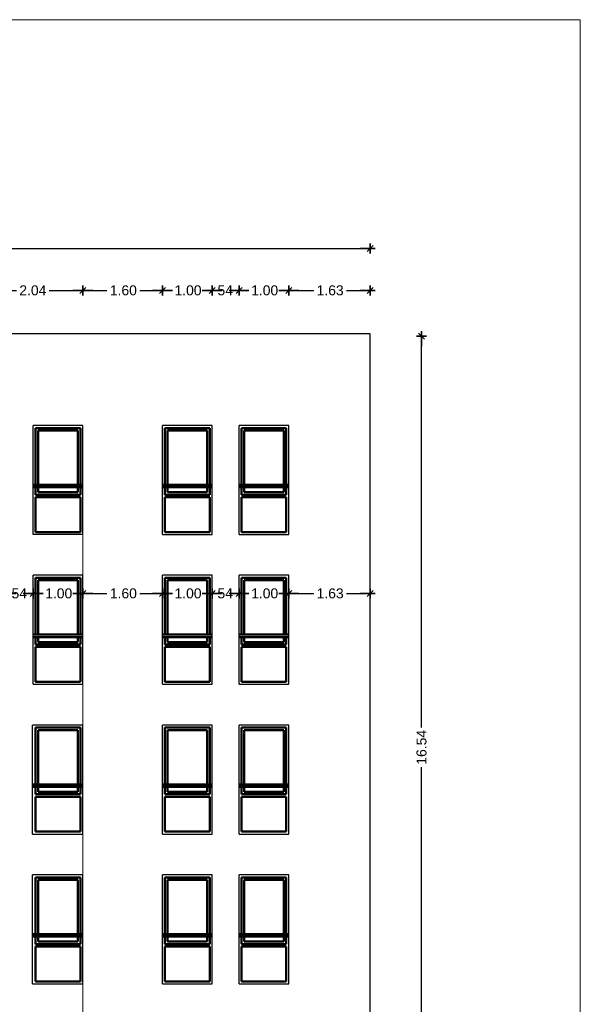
# Model space of a CAD drawing. Header units: metres. Extents: x -1 to 490, y -6 to 65.
# Tile 5 of 11: x 452 to 463, y 45 to 65. Entities that reach past the tile are written whole.
import ezdxf

# ---------------------------------------------------------------- set-up
doc = ezdxf.new("R2010")
doc.units = ezdxf.units.M
doc.header["$PDMODE"] = 65
doc.linetypes.add('CONTINUA', pattern=[0])
doc.layers.add('FAÇANA  NORD-OEST LINIES ACTUAL', color=7, linetype='CONTINUA', lineweight=25)
doc.styles.add('ARIAL', font='arial.ttf')
doc.dimstyles.new('DIMSTYLE_3', dxfattribs={"dimtxt": 0.2, "dimasz": 0.2, "dimexe": 0, "dimexo": 1e-06, "dimgap": 0.1, "dimtad": 0, "dimrnd": 0.01, "dimzin": 4, "dimdsep": 46, "dimtxsty": 'ARIAL', "dimblk1": 'ALL_ML_STRICH', "dimblk2": 'ALL_ML_STRICH', "dimsah": 1, "dimcen": 0, "dimse1": 1, "dimse2": 1, "dimclrd": 2, "dimclre": 2, "dimclrt": 2, "dimadec": 0, "dimazin": 0, "dimtfac": 1, "dimtdec": 0, "dimtix": 1, "dimtmove": 2, "dimatfit": 3, "dimfxl": 0, "dimtzin": 0, "dimlwd": 0, "dimlwe": 35, "dimarcsym": 0})
doc.dimstyles.new('DIMSTYLE_6', dxfattribs={"dimtxt": 0.2, "dimasz": 0.2, "dimexe": 0, "dimexo": 1e-06, "dimgap": 0.1, "dimtad": 0, "dimdec": 0, "dimlfac": 100, "dimrnd": 1, "dimzin": 4, "dimdsep": 46, "dimtxsty": 'ARIAL', "dimblk1": 'ALL_ML_STRICH', "dimblk2": 'ALL_ML_STRICH', "dimsah": 1, "dimcen": 0, "dimse1": 1, "dimse2": 1, "dimclrd": 2, "dimclre": 2, "dimclrt": 2, "dimadec": 0, "dimazin": 0, "dimtfac": 1, "dimtdec": 0, "dimtix": 1, "dimtmove": 2, "dimatfit": 3, "dimfxl": 0, "dimtzin": 0, "dimlwd": 0, "dimlwe": 35, "dimarcsym": 0})

# ---------------------------------------------------------------- blocks, each defined once
blk = doc.blocks.new('ALL_ML_STRICH')
at = {"color": 0, "linetype": 'ByBlock', "lineweight": -2}
for p, q in [((-1, 0), (0.5, 0)), ((-0.3, -0.3), (0.3, 0.3)), ((0, -0.5), (0, 0.5))]:
    blk.add_line(p, q, dxfattribs=at)
blk = doc.blocks.new('*D11')
at = {"layer": 'DEFPOINTS', "color": 2, "linetype": 'CONTINUA', "lineweight": 35, "transparency": 33554687}
for p in [(451.959, 53.447), (451.959, 52.162), (452.499, 52.138)]:
    blk.add_point(p, dxfattribs=at)
at = {"layer": 'FAÇANA  NORD-OEST LINIES ACTUAL', "color": 2, "linetype": 'CONTINUA', "lineweight": -2, "transparency": 33554687}
for p, q in [((451.959, 53.447), (452.03, 53.447)), ((452.41, 53.447), (452.499, 53.447))]:
    blk.add_line(p, q, dxfattribs=at)
at = {"layer": 'FAÇANA  NORD-OEST LINIES ACTUAL', "color": 2, "linetype": 'CONTINUA', "lineweight": 35, "transparency": 33554687, "xscale": 0.2, "yscale": 0.2, "zscale": 0.2, "rotation": 180}
blk.add_blockref('ALL_ML_STRICH', (451.959, 53.447), dxfattribs=at)
at = {"layer": 'FAÇANA  NORD-OEST LINIES ACTUAL', "color": 2, "linetype": 'CONTINUA', "lineweight": 35, "transparency": 33554687, "xscale": 0.2, "yscale": 0.2, "zscale": 0.2}
blk.add_blockref('ALL_ML_STRICH', (452.499, 53.447), dxfattribs=at)
at = {"layer": 'FAÇANA  NORD-OEST LINIES ACTUAL', "color": 2, "linetype": 'CONTINUA', "lineweight": 35, "transparency": 33554687, "insert": (452.22, 53.447), "char_height": 0.2, "width": 0.4, "attachment_point": 5, "style": 'ARIAL'}
blk.add_mtext('\\A1;{54}', dxfattribs=at)
blk = doc.blocks.new('*D12')
at = {"layer": 'DEFPOINTS', "color": 2, "linetype": 'CONTINUA', "lineweight": 35, "transparency": 33554687}
for p in [(452.499, 53.447), (452.499, 52.138), (453.499, 52.123)]:
    blk.add_point(p, dxfattribs=at)
at = {"layer": 'FAÇANA  NORD-OEST LINIES ACTUAL', "color": 2, "linetype": 'CONTINUA', "lineweight": -2, "transparency": 33554687}
for p, q in [((452.499, 53.447), (452.683, 53.447)), ((453.343, 53.447), (453.499, 53.447))]:
    blk.add_line(p, q, dxfattribs=at)
at = {"layer": 'FAÇANA  NORD-OEST LINIES ACTUAL', "color": 2, "linetype": 'CONTINUA', "lineweight": 35, "transparency": 33554687, "xscale": 0.2, "yscale": 0.2, "zscale": 0.2, "rotation": 180}
blk.add_blockref('ALL_ML_STRICH', (452.499, 53.447), dxfattribs=at)
at = {"layer": 'FAÇANA  NORD-OEST LINIES ACTUAL', "color": 2, "linetype": 'CONTINUA', "lineweight": 35, "transparency": 33554687, "xscale": 0.2, "yscale": 0.2, "zscale": 0.2}
blk.add_blockref('ALL_ML_STRICH', (453.499, 53.447), dxfattribs=at)
at = {"layer": 'FAÇANA  NORD-OEST LINIES ACTUAL', "color": 2, "linetype": 'CONTINUA', "lineweight": 35, "transparency": 33554687, "insert": (453.013, 53.447), "char_height": 0.2, "width": 0.8, "attachment_point": 5, "style": 'ARIAL'}
blk.add_mtext('\\A1;{1.00}', dxfattribs=at)
blk = doc.blocks.new('*D13')
at = {"layer": 'DEFPOINTS', "color": 2, "linetype": 'CONTINUA', "lineweight": 35, "transparency": 33554687}
for p in [(453.499, 53.447), (453.499, 52.123), (455.096, 52.075)]:
    blk.add_point(p, dxfattribs=at)
at = {"layer": 'FAÇANA  NORD-OEST LINIES ACTUAL', "color": 2, "linetype": 'CONTINUA', "lineweight": -2, "transparency": 33554687}
for p, q in [((453.499, 53.447), (453.982, 53.447)), ((454.642, 53.447), (455.096, 53.447))]:
    blk.add_line(p, q, dxfattribs=at)
at = {"layer": 'FAÇANA  NORD-OEST LINIES ACTUAL', "color": 2, "linetype": 'CONTINUA', "lineweight": 35, "transparency": 33554687, "xscale": 0.2, "yscale": 0.2, "zscale": 0.2, "rotation": 180}
blk.add_blockref('ALL_ML_STRICH', (453.499, 53.447), dxfattribs=at)
at = {"layer": 'FAÇANA  NORD-OEST LINIES ACTUAL', "color": 2, "linetype": 'CONTINUA', "lineweight": 35, "transparency": 33554687, "xscale": 0.2, "yscale": 0.2, "zscale": 0.2}
blk.add_blockref('ALL_ML_STRICH', (455.096, 53.447), dxfattribs=at)
at = {"layer": 'FAÇANA  NORD-OEST LINIES ACTUAL', "color": 2, "linetype": 'CONTINUA', "lineweight": 35, "transparency": 33554687, "insert": (454.312, 53.447), "char_height": 0.2, "width": 0.8, "attachment_point": 5, "style": 'ARIAL'}
blk.add_mtext('\\A1;{1.60}', dxfattribs=at)
blk = doc.blocks.new('*D14')
at = {"layer": 'DEFPOINTS', "color": 2, "linetype": 'CONTINUA', "lineweight": 35, "transparency": 33554687}
for p in [(455.096, 53.447), (455.096, 52.075), (456.096, 52.016)]:
    blk.add_point(p, dxfattribs=at)
at = {"layer": 'FAÇANA  NORD-OEST LINIES ACTUAL', "color": 2, "linetype": 'CONTINUA', "lineweight": -2, "transparency": 33554687}
for p, q in [((455.096, 53.447), (455.281, 53.447)), ((455.941, 53.447), (456.096, 53.447))]:
    blk.add_line(p, q, dxfattribs=at)
at = {"layer": 'FAÇANA  NORD-OEST LINIES ACTUAL', "color": 2, "linetype": 'CONTINUA', "lineweight": 35, "transparency": 33554687, "xscale": 0.2, "yscale": 0.2, "zscale": 0.2, "rotation": 180}
blk.add_blockref('ALL_ML_STRICH', (455.096, 53.447), dxfattribs=at)
at = {"layer": 'FAÇANA  NORD-OEST LINIES ACTUAL', "color": 2, "linetype": 'CONTINUA', "lineweight": 35, "transparency": 33554687, "xscale": 0.2, "yscale": 0.2, "zscale": 0.2}
blk.add_blockref('ALL_ML_STRICH', (456.096, 53.447), dxfattribs=at)
at = {"layer": 'FAÇANA  NORD-OEST LINIES ACTUAL', "color": 2, "linetype": 'CONTINUA', "lineweight": 35, "transparency": 33554687, "insert": (455.611, 53.447), "char_height": 0.2, "width": 0.8, "attachment_point": 5, "style": 'ARIAL'}
blk.add_mtext('\\A1;{1.00}', dxfattribs=at)
blk = doc.blocks.new('*D15')
at = {"layer": 'DEFPOINTS', "color": 2, "linetype": 'CONTINUA', "lineweight": 35, "transparency": 33554687}
for p in [(456.096, 53.447), (456.636, 52.134), (456.096, 52.016)]:
    blk.add_point(p, dxfattribs=at)
at = {"layer": 'FAÇANA  NORD-OEST LINIES ACTUAL', "color": 2, "linetype": 'CONTINUA', "lineweight": -2, "transparency": 33554687}
for p, q in [((456.096, 53.447), (456.168, 53.447)), ((456.548, 53.447), (456.636, 53.447))]:
    blk.add_line(p, q, dxfattribs=at)
at = {"layer": 'FAÇANA  NORD-OEST LINIES ACTUAL', "color": 2, "linetype": 'CONTINUA', "lineweight": 35, "transparency": 33554687, "xscale": 0.2, "yscale": 0.2, "zscale": 0.2, "rotation": 180}
blk.add_blockref('ALL_ML_STRICH', (456.096, 53.447), dxfattribs=at)
at = {"layer": 'FAÇANA  NORD-OEST LINIES ACTUAL', "color": 2, "linetype": 'CONTINUA', "lineweight": 35, "transparency": 33554687, "xscale": 0.2, "yscale": 0.2, "zscale": 0.2}
blk.add_blockref('ALL_ML_STRICH', (456.636, 53.447), dxfattribs=at)
at = {"layer": 'FAÇANA  NORD-OEST LINIES ACTUAL', "color": 2, "linetype": 'CONTINUA', "lineweight": 35, "transparency": 33554687, "insert": (456.358, 53.447), "char_height": 0.2, "width": 0.4, "attachment_point": 5, "style": 'ARIAL'}
blk.add_mtext('\\A1;{54}', dxfattribs=at)
blk = doc.blocks.new('*D16')
at = {"layer": 'DEFPOINTS', "color": 2, "linetype": 'CONTINUA', "lineweight": 35, "transparency": 33554687}
for p in [(456.636, 53.447), (457.636, 52.556), (456.636, 52.134)]:
    blk.add_point(p, dxfattribs=at)
at = {"layer": 'FAÇANA  NORD-OEST LINIES ACTUAL', "color": 2, "linetype": 'CONTINUA', "lineweight": -2, "transparency": 33554687}
for p, q in [((456.636, 53.447), (456.821, 53.447)), ((457.481, 53.447), (457.636, 53.447))]:
    blk.add_line(p, q, dxfattribs=at)
at = {"layer": 'FAÇANA  NORD-OEST LINIES ACTUAL', "color": 2, "linetype": 'CONTINUA', "lineweight": 35, "transparency": 33554687, "xscale": 0.2, "yscale": 0.2, "zscale": 0.2, "rotation": 180}
blk.add_blockref('ALL_ML_STRICH', (456.636, 53.447), dxfattribs=at)
at = {"layer": 'FAÇANA  NORD-OEST LINIES ACTUAL', "color": 2, "linetype": 'CONTINUA', "lineweight": 35, "transparency": 33554687, "xscale": 0.2, "yscale": 0.2, "zscale": 0.2}
blk.add_blockref('ALL_ML_STRICH', (457.636, 53.447), dxfattribs=at)
at = {"layer": 'FAÇANA  NORD-OEST LINIES ACTUAL', "color": 2, "linetype": 'CONTINUA', "lineweight": 35, "transparency": 33554687, "insert": (457.151, 53.447), "char_height": 0.2, "width": 0.8, "attachment_point": 5, "style": 'ARIAL'}
blk.add_mtext('\\A1;{1.00}', dxfattribs=at)
blk = doc.blocks.new('*D17')
at = {"layer": 'DEFPOINTS', "color": 2, "linetype": 'CONTINUA', "lineweight": 35, "transparency": 33554687}
for p in [(457.636, 53.447), (457.636, 52.556), (459.269, 52.32)]:
    blk.add_point(p, dxfattribs=at)
at = {"layer": 'FAÇANA  NORD-OEST LINIES ACTUAL', "color": 2, "linetype": 'CONTINUA', "lineweight": -2, "transparency": 33554687}
for p, q in [((457.636, 53.447), (458.137, 53.447)), ((458.797, 53.447), (459.269, 53.447))]:
    blk.add_line(p, q, dxfattribs=at)
at = {"layer": 'FAÇANA  NORD-OEST LINIES ACTUAL', "color": 2, "linetype": 'CONTINUA', "lineweight": 35, "transparency": 33554687, "xscale": 0.2, "yscale": 0.2, "zscale": 0.2, "rotation": 180}
blk.add_blockref('ALL_ML_STRICH', (457.636, 53.447), dxfattribs=at)
at = {"layer": 'FAÇANA  NORD-OEST LINIES ACTUAL', "color": 2, "linetype": 'CONTINUA', "lineweight": 35, "transparency": 33554687, "xscale": 0.2, "yscale": 0.2, "zscale": 0.2}
blk.add_blockref('ALL_ML_STRICH', (459.269, 53.447), dxfattribs=at)
at = {"layer": 'FAÇANA  NORD-OEST LINIES ACTUAL', "color": 2, "linetype": 'CONTINUA', "lineweight": 35, "transparency": 33554687, "insert": (458.467, 53.447), "char_height": 0.2, "width": 0.8, "attachment_point": 5, "style": 'ARIAL'}
blk.add_mtext('\\A1;{1.63}', dxfattribs=at)
blk = doc.blocks.new('*D20')
at = {"layer": 'DEFPOINTS', "color": 2, "linetype": 'CONTINUA', "lineweight": 35, "transparency": 33554687}
for p in [(443.78, 60.378), (443.78, 58.622), (459.269, 58.622)]:
    blk.add_point(p, dxfattribs=at)
at = {"layer": 'FAÇANA  NORD-OEST LINIES ACTUAL', "color": 2, "linetype": 'CONTINUA', "lineweight": -2, "transparency": 33554687}
for p, q in [((443.78, 60.378), (451.131, 60.378)), ((451.931, 60.378), (459.269, 60.378))]:
    blk.add_line(p, q, dxfattribs=at)
at = {"layer": 'FAÇANA  NORD-OEST LINIES ACTUAL', "color": 2, "linetype": 'CONTINUA', "lineweight": 35, "transparency": 33554687, "xscale": 0.2, "yscale": 0.2, "zscale": 0.2, "rotation": 180}
blk.add_blockref('ALL_ML_STRICH', (443.78, 60.378), dxfattribs=at)
at = {"layer": 'FAÇANA  NORD-OEST LINIES ACTUAL', "color": 2, "linetype": 'CONTINUA', "lineweight": 35, "transparency": 33554687, "xscale": 0.2, "yscale": 0.2, "zscale": 0.2}
blk.add_blockref('ALL_ML_STRICH', (459.269, 60.378), dxfattribs=at)
at = {"layer": 'FAÇANA  NORD-OEST LINIES ACTUAL', "color": 2, "linetype": 'CONTINUA', "lineweight": 35, "transparency": 33554687, "insert": (451.531, 60.378), "char_height": 0.2, "width": 1, "attachment_point": 5, "style": 'ARIAL'}
blk.add_mtext('\\A1;{15.49}', dxfattribs=at)
blk = doc.blocks.new('*D27')
at = {"layer": 'DEFPOINTS', "color": 2, "linetype": 'CONTINUA', "lineweight": 35, "transparency": 33554687}
for p in [(451.459, 59.536), (451.459, 58.602), (453.499, 56.821)]:
    blk.add_point(p, dxfattribs=at)
at = {"layer": 'FAÇANA  NORD-OEST LINIES ACTUAL', "color": 2, "linetype": 'CONTINUA', "lineweight": -2, "transparency": 33554687}
for p, q in [((451.459, 59.536), (452.163, 59.536)), ((452.823, 59.536), (453.499, 59.536))]:
    blk.add_line(p, q, dxfattribs=at)
at = {"layer": 'FAÇANA  NORD-OEST LINIES ACTUAL', "color": 2, "linetype": 'CONTINUA', "lineweight": 35, "transparency": 33554687, "xscale": 0.2, "yscale": 0.2, "zscale": 0.2, "rotation": 180}
blk.add_blockref('ALL_ML_STRICH', (451.459, 59.536), dxfattribs=at)
at = {"layer": 'FAÇANA  NORD-OEST LINIES ACTUAL', "color": 2, "linetype": 'CONTINUA', "lineweight": 35, "transparency": 33554687, "xscale": 0.2, "yscale": 0.2, "zscale": 0.2}
blk.add_blockref('ALL_ML_STRICH', (453.499, 59.536), dxfattribs=at)
at = {"layer": 'FAÇANA  NORD-OEST LINIES ACTUAL', "color": 2, "linetype": 'CONTINUA', "lineweight": 35, "transparency": 33554687, "insert": (452.493, 59.536), "char_height": 0.2, "width": 0.8, "attachment_point": 5, "style": 'ARIAL'}
blk.add_mtext('\\A1;{2.04}', dxfattribs=at)
blk = doc.blocks.new('*D28')
at = {"layer": 'DEFPOINTS', "color": 2, "linetype": 'CONTINUA', "lineweight": 35, "transparency": 33554687}
for p in [(453.499, 59.536), (453.499, 56.821), (455.096, 56.821)]:
    blk.add_point(p, dxfattribs=at)
at = {"layer": 'FAÇANA  NORD-OEST LINIES ACTUAL', "color": 2, "linetype": 'CONTINUA', "lineweight": -2, "transparency": 33554687}
for p, q in [((453.499, 59.536), (453.982, 59.536)), ((454.642, 59.536), (455.096, 59.536))]:
    blk.add_line(p, q, dxfattribs=at)
at = {"layer": 'FAÇANA  NORD-OEST LINIES ACTUAL', "color": 2, "linetype": 'CONTINUA', "lineweight": 35, "transparency": 33554687, "xscale": 0.2, "yscale": 0.2, "zscale": 0.2, "rotation": 180}
blk.add_blockref('ALL_ML_STRICH', (453.499, 59.536), dxfattribs=at)
at = {"layer": 'FAÇANA  NORD-OEST LINIES ACTUAL', "color": 2, "linetype": 'CONTINUA', "lineweight": 35, "transparency": 33554687, "xscale": 0.2, "yscale": 0.2, "zscale": 0.2}
blk.add_blockref('ALL_ML_STRICH', (455.096, 59.536), dxfattribs=at)
at = {"layer": 'FAÇANA  NORD-OEST LINIES ACTUAL', "color": 2, "linetype": 'CONTINUA', "lineweight": 35, "transparency": 33554687, "insert": (454.312, 59.536), "char_height": 0.2, "width": 0.8, "attachment_point": 5, "style": 'ARIAL'}
blk.add_mtext('\\A1;{1.60}', dxfattribs=at)
blk = doc.blocks.new('*D29')
at = {"layer": 'DEFPOINTS', "color": 2, "linetype": 'CONTINUA', "lineweight": 35, "transparency": 33554687}
for p in [(455.096, 59.536), (455.096, 56.821), (456.096, 56.821)]:
    blk.add_point(p, dxfattribs=at)
at = {"layer": 'FAÇANA  NORD-OEST LINIES ACTUAL', "color": 2, "linetype": 'CONTINUA', "lineweight": -2, "transparency": 33554687}
for p, q in [((455.096, 59.536), (455.281, 59.536)), ((455.941, 59.536), (456.096, 59.536))]:
    blk.add_line(p, q, dxfattribs=at)
at = {"layer": 'FAÇANA  NORD-OEST LINIES ACTUAL', "color": 2, "linetype": 'CONTINUA', "lineweight": 35, "transparency": 33554687, "xscale": 0.2, "yscale": 0.2, "zscale": 0.2, "rotation": 180}
blk.add_blockref('ALL_ML_STRICH', (455.096, 59.536), dxfattribs=at)
at = {"layer": 'FAÇANA  NORD-OEST LINIES ACTUAL', "color": 2, "linetype": 'CONTINUA', "lineweight": 35, "transparency": 33554687, "xscale": 0.2, "yscale": 0.2, "zscale": 0.2}
blk.add_blockref('ALL_ML_STRICH', (456.096, 59.536), dxfattribs=at)
at = {"layer": 'FAÇANA  NORD-OEST LINIES ACTUAL', "color": 2, "linetype": 'CONTINUA', "lineweight": 35, "transparency": 33554687, "insert": (455.611, 59.536), "char_height": 0.2, "width": 0.8, "attachment_point": 5, "style": 'ARIAL'}
blk.add_mtext('\\A1;{1.00}', dxfattribs=at)
blk = doc.blocks.new('*D30')
at = {"layer": 'DEFPOINTS', "color": 2, "linetype": 'CONTINUA', "lineweight": 35, "transparency": 33554687}
for p in [(456.096, 59.536), (456.096, 56.821), (456.636, 56.821)]:
    blk.add_point(p, dxfattribs=at)
at = {"layer": 'FAÇANA  NORD-OEST LINIES ACTUAL', "color": 2, "linetype": 'CONTINUA', "lineweight": -2, "transparency": 33554687}
for p, q in [((456.096, 59.536), (456.168, 59.536)), ((456.548, 59.536), (456.636, 59.536))]:
    blk.add_line(p, q, dxfattribs=at)
at = {"layer": 'FAÇANA  NORD-OEST LINIES ACTUAL', "color": 2, "linetype": 'CONTINUA', "lineweight": 35, "transparency": 33554687, "xscale": 0.2, "yscale": 0.2, "zscale": 0.2, "rotation": 180}
blk.add_blockref('ALL_ML_STRICH', (456.096, 59.536), dxfattribs=at)
at = {"layer": 'FAÇANA  NORD-OEST LINIES ACTUAL', "color": 2, "linetype": 'CONTINUA', "lineweight": 35, "transparency": 33554687, "xscale": 0.2, "yscale": 0.2, "zscale": 0.2}
blk.add_blockref('ALL_ML_STRICH', (456.636, 59.536), dxfattribs=at)
at = {"layer": 'FAÇANA  NORD-OEST LINIES ACTUAL', "color": 2, "linetype": 'CONTINUA', "lineweight": 35, "transparency": 33554687, "insert": (456.358, 59.536), "char_height": 0.2, "width": 0.4, "attachment_point": 5, "style": 'ARIAL'}
blk.add_mtext('\\A1;{54}', dxfattribs=at)
blk = doc.blocks.new('*D31')
at = {"layer": 'DEFPOINTS', "color": 2, "linetype": 'CONTINUA', "lineweight": 35, "transparency": 33554687}
for p in [(456.636, 59.536), (456.636, 56.821), (457.636, 56.821)]:
    blk.add_point(p, dxfattribs=at)
at = {"layer": 'FAÇANA  NORD-OEST LINIES ACTUAL', "color": 2, "linetype": 'CONTINUA', "lineweight": -2, "transparency": 33554687}
for p, q in [((456.636, 59.536), (456.821, 59.536)), ((457.481, 59.536), (457.636, 59.536))]:
    blk.add_line(p, q, dxfattribs=at)
at = {"layer": 'FAÇANA  NORD-OEST LINIES ACTUAL', "color": 2, "linetype": 'CONTINUA', "lineweight": 35, "transparency": 33554687, "xscale": 0.2, "yscale": 0.2, "zscale": 0.2, "rotation": 180}
blk.add_blockref('ALL_ML_STRICH', (456.636, 59.536), dxfattribs=at)
at = {"layer": 'FAÇANA  NORD-OEST LINIES ACTUAL', "color": 2, "linetype": 'CONTINUA', "lineweight": 35, "transparency": 33554687, "xscale": 0.2, "yscale": 0.2, "zscale": 0.2}
blk.add_blockref('ALL_ML_STRICH', (457.636, 59.536), dxfattribs=at)
at = {"layer": 'FAÇANA  NORD-OEST LINIES ACTUAL', "color": 2, "linetype": 'CONTINUA', "lineweight": 35, "transparency": 33554687, "insert": (457.151, 59.536), "char_height": 0.2, "width": 0.8, "attachment_point": 5, "style": 'ARIAL'}
blk.add_mtext('\\A1;{1.00}', dxfattribs=at)
blk = doc.blocks.new('*D32')
at = {"layer": 'DEFPOINTS', "color": 2, "linetype": 'CONTINUA', "lineweight": 35, "transparency": 33554687}
for p in [(457.636, 59.536), (459.269, 58.622), (457.636, 56.821)]:
    blk.add_point(p, dxfattribs=at)
at = {"layer": 'FAÇANA  NORD-OEST LINIES ACTUAL', "color": 2, "linetype": 'CONTINUA', "lineweight": -2, "transparency": 33554687}
for p, q in [((457.636, 59.536), (458.137, 59.536)), ((458.797, 59.536), (459.269, 59.536))]:
    blk.add_line(p, q, dxfattribs=at)
at = {"layer": 'FAÇANA  NORD-OEST LINIES ACTUAL', "color": 2, "linetype": 'CONTINUA', "lineweight": 35, "transparency": 33554687, "xscale": 0.2, "yscale": 0.2, "zscale": 0.2, "rotation": 180}
blk.add_blockref('ALL_ML_STRICH', (457.636, 59.536), dxfattribs=at)
at = {"layer": 'FAÇANA  NORD-OEST LINIES ACTUAL', "color": 2, "linetype": 'CONTINUA', "lineweight": 35, "transparency": 33554687, "xscale": 0.2, "yscale": 0.2, "zscale": 0.2}
blk.add_blockref('ALL_ML_STRICH', (459.269, 59.536), dxfattribs=at)
at = {"layer": 'FAÇANA  NORD-OEST LINIES ACTUAL', "color": 2, "linetype": 'CONTINUA', "lineweight": 35, "transparency": 33554687, "insert": (458.467, 59.536), "char_height": 0.2, "width": 0.8, "attachment_point": 5, "style": 'ARIAL'}
blk.add_mtext('\\A1;{1.63}', dxfattribs=at)
blk = doc.blocks.new('*D38')
at = {"layer": 'DEFPOINTS', "color": 2, "linetype": 'CONTINUA', "lineweight": 35, "transparency": 33554687}
for p in [(459.269, 58.617), (455.644, 42.08), (460.304, 42.08)]:
    blk.add_point(p, dxfattribs=at)
at = {"layer": 'FAÇANA  NORD-OEST LINIES ACTUAL', "color": 2, "linetype": 'CONTINUA', "lineweight": -2, "transparency": 33554687}
for p, q in [((460.304, 50.756), (460.304, 58.617)), ((460.304, 42.08), (460.304, 49.956))]:
    blk.add_line(p, q, dxfattribs=at)
at = {"layer": 'FAÇANA  NORD-OEST LINIES ACTUAL', "color": 2, "linetype": 'CONTINUA', "lineweight": 35, "transparency": 33554687, "xscale": 0.2, "yscale": 0.2, "zscale": 0.2}
for p, rotation in [((460.304, 58.617), 90), ((460.304, 42.08), 270)]:
    blk.add_blockref('ALL_ML_STRICH', p, dxfattribs=dict(at, rotation=rotation))
at = {"layer": 'FAÇANA  NORD-OEST LINIES ACTUAL', "color": 2, "linetype": 'CONTINUA', "lineweight": 35, "transparency": 33554687, "insert": (460.304, 50.356), "char_height": 0.2, "width": 1, "attachment_point": 5, "rotation": 90, "style": 'ARIAL'}
blk.add_mtext('\\A1;{16.54}', dxfattribs=at)

msp = doc.modelspace()

# ---------------------------------------------------------------- linework, layer by layer
at = {"layer": 'FAÇANA  NORD-OEST LINIES ACTUAL', "color": 7, "linetype": 'CONTINUA', "lineweight": 25, "transparency": 33554687}
for p, q in [((459.26858, 58.66256), (443.64858, 58.66256)), ((459.26858, 29.53227), (459.26858, 58.66256)), ((452.49858, 55.43101), (452.49858, 56.82101)), ((453.49858, 56.82101), (452.49858, 56.82101)), ((452.49858, 54.63101), (452.49858, 56.82101)), ((453.49858, 54.63101), (453.49858, 56.82101)), ((456.09632, 56.82101), (455.09632, 56.82101)), ((455.09632, 54.63101), (455.09632, 56.82101)), ((456.09632, 54.63101), (456.09632, 56.82101)), ((457.63632, 56.82101), (456.63632, 56.82101)), ((456.63632, 54.63101), (456.63632, 56.82101)), ((457.63632, 54.63101), (457.63632, 56.82101)), ((453.49858, 54.63101), (452.49858, 54.63101)), ((455.09632, 54.63101), (456.09632, 54.63101)), ((456.63632, 54.63101), (457.63632, 54.63101)), ((452.49858, 51.62104), (452.49858, 53.81104)), ((453.49858, 53.81104), (452.49858, 53.81104)), ((453.49858, 51.62104), (453.49858, 53.81104)), ((455.09632, 51.62104), (455.09632, 53.81104)), ((456.09632, 53.81104), (455.09632, 53.81104)), ((456.09632, 51.62104), (456.09632, 53.81104)), ((456.63632, 51.62104), (456.63632, 53.81104)), ((457.63632, 53.81104), (456.63632, 53.81104)), ((457.63632, 51.62104), (457.63632, 53.81104)), ((452.49858, 51.62104), (453.49858, 51.62104)), ((455.09632, 51.62104), (456.09632, 51.62104)), ((456.63632, 51.62104), (457.63632, 51.62104)), ((452.48632, 48.61106), (452.48632, 50.80106)), ((453.49858, 50.80106), (452.48632, 50.80106)), ((453.49858, 48.61106), (453.49858, 50.80106)), ((455.09632, 48.61106), (455.09632, 50.80106)), ((456.09632, 50.80106), (455.09632, 50.80106)), ((456.09632, 48.61106), (456.09632, 50.80106)), ((456.63632, 48.61106), (456.63632, 50.80106)), ((457.63632, 50.80106), (456.63632, 50.80106)), ((457.63632, 48.61106), (457.63632, 50.80106)), ((452.48632, 48.61106), (453.49858, 48.61106)), ((455.09632, 48.61106), (456.09632, 48.61106)), ((456.63632, 48.61106), (457.63632, 48.61106)), ((452.48632, 45.60109), (452.48632, 47.79109)), ((453.49858, 47.79109), (452.48632, 47.79109)), ((453.49858, 45.60109), (453.49858, 47.79109)), ((455.09632, 45.60109), (455.09632, 47.79109)), ((456.09632, 47.79109), (455.09632, 47.79109)), ((456.09632, 45.60109), (456.09632, 47.79109)), ((456.63632, 45.60109), (456.63632, 47.79109)), ((457.63632, 47.79109), (456.63632, 47.79109)), ((457.63632, 45.60109), (457.63632, 47.79109)), ((452.48632, 45.60109), (453.49858, 45.60109)), ((455.09632, 45.60109), (456.09632, 45.60109)), ((456.63632, 45.60109), (457.63632, 45.60109))]:
    msp.add_line(p, q, dxfattribs=at)
at = {"layer": 'FAÇANA  NORD-OEST LINIES ACTUAL', "color": 202, "linetype": 'CONTINUA', "lineweight": 50, "transparency": 33554687}
for p, q in [((452.54858, 56.77101), (453.44858, 56.77101)), ((452.54858, 55.63101), (452.54858, 56.77101)), ((452.59858, 56.72101), (453.39858, 56.72101)), ((452.59858, 55.63101), (452.59858, 56.72101)), ((453.39858, 56.72101), (453.39858, 55.63101)), ((453.44858, 56.77101), (453.44858, 55.63101)), ((455.14632, 56.77101), (456.04632, 56.77101)), ((455.14632, 55.63101), (455.14632, 56.77101)), ((455.19632, 56.72101), (455.99632, 56.72101)), ((455.19632, 55.63101), (455.19632, 56.72101)), ((455.99632, 56.72101), (455.99632, 55.63101)), ((456.04632, 56.77101), (456.04632, 55.63101)), ((456.68632, 56.77101), (457.58632, 56.77101)), ((456.68632, 55.63101), (456.68632, 56.77101)), ((456.73632, 56.72101), (457.53632, 56.72101)), ((456.73632, 55.63101), (456.73632, 56.72101)), ((457.53632, 56.72101), (457.53632, 55.63101)), ((457.58632, 56.77101), (457.58632, 55.63101)), ((453.49858, 55.63101), (452.49858, 55.63101)), ((456.09632, 55.63101), (455.09632, 55.63101)), ((457.63632, 55.63101), (456.63632, 55.63101)), ((453.49858, 55.58101), (452.49858, 55.58101)), ((452.54858, 55.43101), (452.54858, 55.58101)), ((453.44858, 55.43101), (452.54858, 55.43101)), ((452.59858, 55.48101), (452.59858, 55.58101)), ((453.39858, 55.48101), (452.59858, 55.48101)), ((453.39858, 55.58101), (453.39858, 55.48101)), ((453.44858, 55.58101), (453.44858, 55.43101)), ((456.09632, 55.58101), (455.09632, 55.58101)), ((455.14632, 55.43101), (455.14632, 55.58101)), ((456.04632, 55.43101), (455.14632, 55.43101)), ((455.19632, 55.48101), (455.19632, 55.58101)), ((455.99632, 55.48101), (455.19632, 55.48101)), ((455.99632, 55.58101), (455.99632, 55.48101)), ((456.04632, 55.58101), (456.04632, 55.43101)), ((457.63632, 55.58101), (456.63632, 55.58101)), ((456.68632, 55.43101), (456.68632, 55.58101)), ((457.58632, 55.43101), (456.68632, 55.43101)), ((456.73632, 55.48101), (456.73632, 55.58101)), ((457.53632, 55.48101), (456.73632, 55.48101)), ((457.53632, 55.58101), (457.53632, 55.48101)), ((457.58632, 55.58101), (457.58632, 55.43101)), ((453.44858, 55.38101), (452.54858, 55.38101)), ((452.54858, 54.68101), (452.54858, 55.38101)), ((453.44858, 55.38101), (453.44858, 54.68101)), ((456.04632, 55.38101), (455.14632, 55.38101)), ((455.14632, 54.68101), (455.14632, 55.38101)), ((456.04632, 55.38101), (456.04632, 54.68101)), ((457.58632, 55.38101), (456.68632, 55.38101)), ((456.68632, 54.68101), (456.68632, 55.38101)), ((457.58632, 55.38101), (457.58632, 54.68101)), ((453.44858, 54.68101), (452.54858, 54.68101)), ((456.04632, 54.68101), (455.14632, 54.68101)), ((457.58632, 54.68101), (456.68632, 54.68101)), ((452.54858, 53.76104), (453.44858, 53.76104)), ((452.54858, 52.62104), (452.54858, 53.76104)), ((452.59858, 53.71104), (453.39858, 53.71104)), ((452.59858, 52.62104), (452.59858, 53.71104)), ((453.39858, 53.71104), (453.39858, 52.62104)), ((453.44858, 53.76104), (453.44858, 52.62104)), ((455.14632, 53.76104), (456.04632, 53.76104)), ((455.14632, 52.62104), (455.14632, 53.76104)), ((455.19632, 53.71104), (455.99632, 53.71104)), ((455.19632, 52.62104), (455.19632, 53.71104)), ((455.99632, 53.71104), (455.99632, 52.62104)), ((456.04632, 53.76104), (456.04632, 52.62104)), ((456.68632, 53.76104), (457.58632, 53.76104)), ((456.68632, 52.62104), (456.68632, 53.76104)), ((456.73632, 53.71104), (457.53632, 53.71104)), ((456.73632, 52.62104), (456.73632, 53.71104)), ((457.53632, 53.71104), (457.53632, 52.62104)), ((457.58632, 53.76104), (457.58632, 52.62104)), ((453.49858, 52.62104), (452.49858, 52.62104)), ((453.49858, 52.57104), (452.49858, 52.57104)), ((452.54858, 52.42104), (452.54858, 52.57104)), ((452.59858, 52.47104), (452.59858, 52.57104)), ((453.39858, 52.47104), (452.59858, 52.47104)), ((453.39858, 52.57104), (453.39858, 52.47104)), ((453.44858, 52.57104), (453.44858, 52.42104)), ((456.09632, 52.62104), (455.09632, 52.62104)), ((456.09632, 52.57104), (455.09632, 52.57104)), ((455.14632, 52.42104), (455.14632, 52.57104)), ((455.19632, 52.47104), (455.19632, 52.57104)), ((455.99632, 52.47104), (455.19632, 52.47104)), ((455.99632, 52.57104), (455.99632, 52.47104)), ((456.04632, 52.57104), (456.04632, 52.42104)), ((457.63632, 52.62104), (456.63632, 52.62104)), ((457.63632, 52.57104), (456.63632, 52.57104)), ((456.68632, 52.42104), (456.68632, 52.57104)), ((456.73632, 52.47104), (456.73632, 52.57104)), ((457.53632, 52.47104), (456.73632, 52.47104)), ((457.53632, 52.57104), (457.53632, 52.47104)), ((457.58632, 52.57104), (457.58632, 52.42104)), ((453.44858, 52.42104), (452.54858, 52.42104)), ((453.44858, 52.37104), (452.54858, 52.37104)), ((452.54858, 51.67104), (452.54858, 52.37104)), ((453.44858, 52.37104), (453.44858, 51.67104)), ((456.04632, 52.42104), (455.14632, 52.42104)), ((456.04632, 52.37104), (455.14632, 52.37104)), ((455.14632, 51.67104), (455.14632, 52.37104)), ((456.04632, 52.37104), (456.04632, 51.67104)), ((457.58632, 52.42104), (456.68632, 52.42104)), ((457.58632, 52.37104), (456.68632, 52.37104)), ((456.68632, 51.67104), (456.68632, 52.37104)), ((457.58632, 52.37104), (457.58632, 51.67104)), ((453.44858, 51.67104), (452.54858, 51.67104)), ((456.04632, 51.67104), (455.14632, 51.67104)), ((457.58632, 51.67104), (456.68632, 51.67104)), ((452.54858, 50.75106), (453.44858, 50.75106)), ((452.54858, 49.61106), (452.54858, 50.75106)), ((452.59858, 50.70106), (453.39858, 50.70106)), ((452.59858, 49.61106), (452.59858, 50.70106)), ((453.39858, 50.70106), (453.39858, 49.61106)), ((453.44858, 50.75106), (453.44858, 49.61106)), ((455.14632, 50.75106), (456.04632, 50.75106)), ((455.14632, 49.61106), (455.14632, 50.75106)), ((455.19632, 50.70106), (455.99632, 50.70106)), ((455.19632, 49.61106), (455.19632, 50.70106)), ((455.99632, 50.70106), (455.99632, 49.61106)), ((456.04632, 50.75106), (456.04632, 49.61106)), ((456.68632, 50.75106), (457.58632, 50.75106)), ((456.68632, 49.61106), (456.68632, 50.75106)), ((456.73632, 50.70106), (457.53632, 50.70106)), ((456.73632, 49.61106), (456.73632, 50.70106)), ((457.53632, 50.70106), (457.53632, 49.61106)), ((457.58632, 50.75106), (457.58632, 49.61106)), ((453.49858, 49.61106), (452.49858, 49.61106)), ((453.49858, 49.56106), (452.49858, 49.56106)), ((452.54858, 49.41106), (452.54858, 49.56106)), ((452.59858, 49.46106), (452.59858, 49.56106)), ((453.39858, 49.46106), (452.59858, 49.46106)), ((453.39858, 49.56106), (453.39858, 49.46106)), ((453.44858, 49.56106), (453.44858, 49.41106)), ((456.09632, 49.61106), (455.09632, 49.61106)), ((456.09632, 49.56106), (455.09632, 49.56106)), ((455.14632, 49.41106), (455.14632, 49.56106)), ((455.19632, 49.46106), (455.19632, 49.56106)), ((455.99632, 49.46106), (455.19632, 49.46106)), ((455.99632, 49.56106), (455.99632, 49.46106)), ((456.04632, 49.56106), (456.04632, 49.41106)), ((457.63632, 49.61106), (456.63632, 49.61106)), ((457.63632, 49.56106), (456.63632, 49.56106)), ((456.68632, 49.41106), (456.68632, 49.56106)), ((456.73632, 49.46106), (456.73632, 49.56106)), ((457.53632, 49.46106), (456.73632, 49.46106)), ((457.53632, 49.56106), (457.53632, 49.46106)), ((457.58632, 49.56106), (457.58632, 49.41106)), ((453.44858, 49.41106), (452.54858, 49.41106)), ((453.44858, 49.36106), (452.54858, 49.36106)), ((452.54858, 48.66106), (452.54858, 49.36106)), ((453.44858, 49.36106), (453.44858, 48.66106)), ((456.04632, 49.41106), (455.14632, 49.41106)), ((456.04632, 49.36106), (455.14632, 49.36106)), ((455.14632, 48.66106), (455.14632, 49.36106)), ((456.04632, 49.36106), (456.04632, 48.66106)), ((457.58632, 49.41106), (456.68632, 49.41106)), ((457.58632, 49.36106), (456.68632, 49.36106)), ((456.68632, 48.66106), (456.68632, 49.36106)), ((457.58632, 49.36106), (457.58632, 48.66106)), ((453.44858, 48.66106), (452.54858, 48.66106)), ((456.04632, 48.66106), (455.14632, 48.66106)), ((457.58632, 48.66106), (456.68632, 48.66106)), ((452.54858, 47.74109), (453.44858, 47.74109)), ((452.54858, 46.60109), (452.54858, 47.74109)), ((452.59858, 47.69109), (453.39858, 47.69109)), ((452.59858, 46.60109), (452.59858, 47.69109)), ((453.39858, 47.69109), (453.39858, 46.60109)), ((453.44858, 47.74109), (453.44858, 46.60109)), ((455.14632, 47.74109), (456.04632, 47.74109)), ((455.14632, 46.60109), (455.14632, 47.74109)), ((455.19632, 47.69109), (455.99632, 47.69109)), ((455.19632, 46.60109), (455.19632, 47.69109)), ((455.99632, 47.69109), (455.99632, 46.60109)), ((456.04632, 47.74109), (456.04632, 46.60109)), ((456.68632, 47.74109), (457.58632, 47.74109)), ((456.68632, 46.60109), (456.68632, 47.74109)), ((456.73632, 47.69109), (457.53632, 47.69109)), ((456.73632, 46.60109), (456.73632, 47.69109)), ((457.53632, 47.69109), (457.53632, 46.60109)), ((457.58632, 47.74109), (457.58632, 46.60109)), ((453.49858, 46.60109), (452.49858, 46.60109)), ((453.49858, 46.55109), (452.49858, 46.55109)), ((452.54858, 46.40109), (452.54858, 46.55109)), ((452.59858, 46.45109), (452.59858, 46.55109)), ((453.39858, 46.55109), (453.39858, 46.45109)), ((453.44858, 46.55109), (453.44858, 46.40109)), ((456.09632, 46.60109), (455.09632, 46.60109)), ((456.09632, 46.55109), (455.09632, 46.55109)), ((455.14632, 46.40109), (455.14632, 46.55109)), ((455.19632, 46.45109), (455.19632, 46.55109)), ((455.99632, 46.55109), (455.99632, 46.45109)), ((456.04632, 46.55109), (456.04632, 46.40109)), ((457.63632, 46.60109), (456.63632, 46.60109)), ((457.63632, 46.55109), (456.63632, 46.55109)), ((456.68632, 46.40109), (456.68632, 46.55109)), ((456.73632, 46.45109), (456.73632, 46.55109)), ((457.53632, 46.55109), (457.53632, 46.45109)), ((457.58632, 46.55109), (457.58632, 46.40109)), ((453.44858, 46.40109), (452.54858, 46.40109)), ((453.44858, 46.35109), (452.54858, 46.35109)), ((452.54858, 45.65109), (452.54858, 46.35109)), ((453.39858, 46.45109), (452.59858, 46.45109)), ((453.44858, 46.35109), (453.44858, 45.65109)), ((456.04632, 46.40109), (455.14632, 46.40109)), ((456.04632, 46.35109), (455.14632, 46.35109)), ((455.14632, 45.65109), (455.14632, 46.35109)), ((455.99632, 46.45109), (455.19632, 46.45109)), ((456.04632, 46.35109), (456.04632, 45.65109)), ((457.58632, 46.40109), (456.68632, 46.40109)), ((457.58632, 46.35109), (456.68632, 46.35109)), ((456.68632, 45.65109), (456.68632, 46.35109)), ((457.53632, 46.45109), (456.73632, 46.45109)), ((457.58632, 46.35109), (457.58632, 45.65109)), ((453.44858, 45.65109), (452.54858, 45.65109)), ((456.04632, 45.65109), (455.14632, 45.65109)), ((457.58632, 45.65109), (456.68632, 45.65109))]:
    msp.add_line(p, q, dxfattribs=at)
at = {"layer": 'FAÇANA  NORD-OEST LINIES ACTUAL', "color": 52, "linetype": 'CONTINUA', "lineweight": 13, "transparency": 33554687}
msp.add_line((453.49858, 42.59243), (453.49858, 56.73832), dxfattribs=at)
msp.add_lwpolyline([(439.43245, 64.97493), (463.49411, 64.97493), (463.49411, 25.96972), (439.43245, 25.96972), (439.43245, 64.97493)], close=True, dxfattribs=at)

# ---------------------------------------------------------------- dimensions: what is measured, and where the dimension line sits
at = {"layer": 'FAÇANA  NORD-OEST LINIES ACTUAL', "color": 2, "linetype": 'CONTINUA', "lineweight": 35, "transparency": 33554687}
for base, p1, p2, dimstyle, picture, middle in [((459.26858, 60.37788), (443.77962, 58.62167), (459.26858, 58.62167), 'DIMSTYLE_3', '*D20', (451.53065, 60.37788)), ((453.49858, 59.53614), (451.45858, 58.60243), (453.49858, 56.82102), 'DIMSTYLE_3', '*D27', (452.49344, 59.53614)), ((455.09632, 59.53614), (453.49858, 56.82102), (455.09632, 56.82102), 'DIMSTYLE_3', '*D28', (454.31224, 59.53614)), ((456.09632, 59.53614), (455.09632, 56.82102), (456.09632, 56.82102), 'DIMSTYLE_3', '*D29', (455.61111, 59.53614)), ((456.63632, 59.53614), (456.09632, 56.82102), (456.63632, 56.82102), 'DIMSTYLE_6', '*D30', (456.35769, 59.53614)), ((457.63632, 59.53614), (456.63632, 56.82102), (457.63632, 56.82102), 'DIMSTYLE_3', '*D31', (457.15111, 59.53614)), ((459.26858, 59.53614), (457.63632, 56.82102), (459.26858, 58.62167), 'DIMSTYLE_3', '*D32', (458.4669, 59.53614)), ((452.49858, 53.4468), (451.95858, 52.16191), (452.49858, 52.13837), 'DIMSTYLE_6', '*D11', (452.21994, 53.4468)), ((453.49858, 53.4468), (452.49858, 52.13837), (453.49858, 52.12268), 'DIMSTYLE_3', '*D12', (453.01337, 53.4468)), ((455.09632, 53.4468), (453.49858, 52.12268), (455.09632, 52.07525), 'DIMSTYLE_3', '*D13', (454.31224, 53.4468)), ((456.09632, 53.4468), (455.09632, 52.07525), (456.09632, 52.0164), 'DIMSTYLE_3', '*D14', (455.61111, 53.4468)), ((456.63632, 53.4468), (456.09632, 52.0164), (456.63632, 52.13409), 'DIMSTYLE_6', '*D15', (456.35769, 53.4468)), ((457.63632, 53.4468), (456.63632, 52.13409), (457.63632, 52.55582), 'DIMSTYLE_3', '*D16', (457.15111, 53.4468)), ((459.26858, 53.4468), (457.63632, 52.55582), (459.26858, 52.32044), 'DIMSTYLE_3', '*D17', (458.4669, 53.4468))]:
    dim = msp.add_linear_dim(base=base, p1=p1, p2=p2, dimstyle=dimstyle, override={"dimpost": '<>', "dimclrd": 2, "dimclre": 2, "dimclrt": 2, "dimlwd": 0, "dimlwe": 35}, dxfattribs=at)
    dim.commit()
    dim.dimension.update_dxf_attribs({"geometry": picture, "text_midpoint": middle, "dimtype": 160})
dim = msp.add_linear_dim(base=(460.3042, 58.61664), p1=(455.64356, 42.08018), p2=(459.26858, 58.61664), angle=90, dimstyle='DIMSTYLE_3', override={"dimpost": '<>', "dimclrd": 2, "dimclre": 2, "dimclrt": 2, "dimlwd": 0, "dimlwe": 35}, dxfattribs=at)
dim.commit()
dim.dimension.update_dxf_attribs({"geometry": '*D38', "text_midpoint": (460.3042, 50.35557), "dimtype": 160})

doc.saveas('drawing.dxf')
